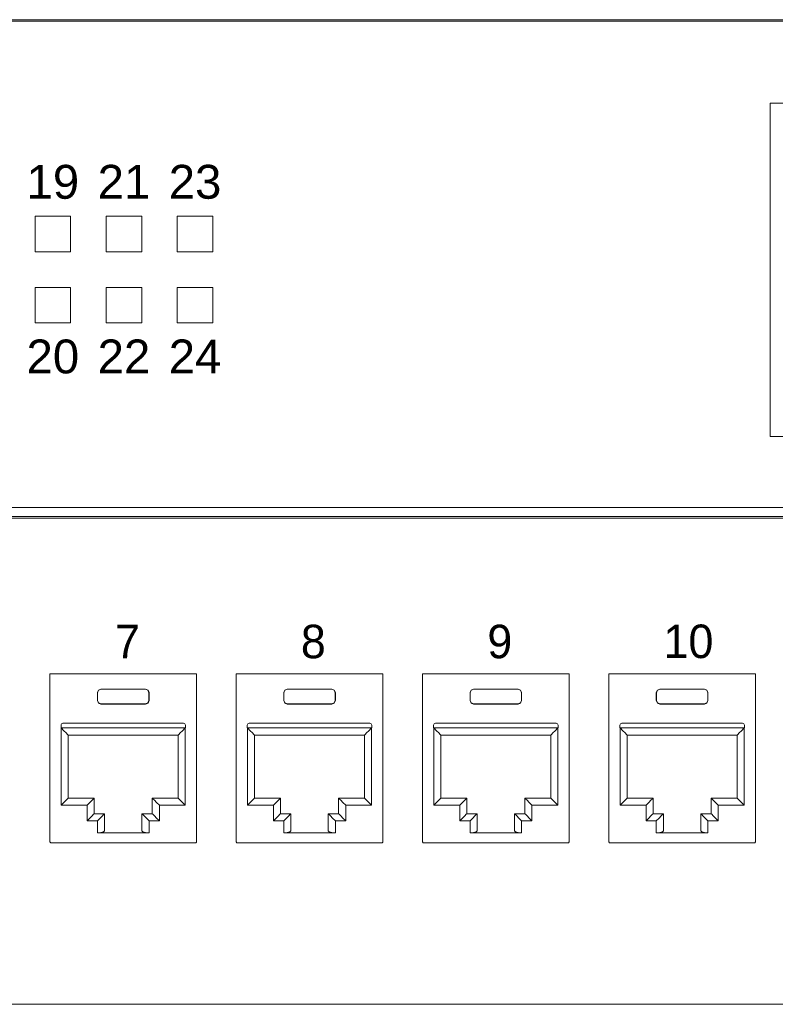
# Model space of a CAD drawing. Header units: millimetres. Extents: x 83969 to 164243, y -22860 to 4849.
# Tile 85 of 156: x 163441.62 to 163445.87, y -21360.63 to -21355.09. Entities that reach past the tile are written whole.
import ezdxf
from ezdxf.enums import TextEntityAlignment as Align

# ---------------------------------------------------------------- set-up
doc = ezdxf.new("R2010")
doc.units = ezdxf.units.MM
doc.layers.get('0').update_dxf_attribs({"color": 251, "lineweight": 0})
doc.styles.add('_LANSTER_01', font='romans.shx')
doc.styles.add('Arial10', font='arial.ttf', dxfattribs={"height": 10})

# ---------------------------------------------------------------- blocks, each defined once
blk = doc.blocks.new('Switch 24xGE')
at = {"color": 144}
for points in [[(-306.45, 0), (0, 0), (0, 27.955), (-306.45, 27.955)], [(-185.1, 23.252), (-140, 23.252), (-140, 4.506), (-185.1, 4.506)], [(-226.449, 16.898), (-224.449, 16.898), (-224.449, 14.898), (-226.449, 14.898)], [(-222.449, 16.898), (-220.449, 16.898), (-220.449, 14.898), (-222.449, 14.898)], [(-218.449, 16.898), (-216.449, 16.898), (-216.449, 14.898), (-218.449, 14.898)], [(-226.449, 12.898), (-224.449, 12.898), (-224.449, 10.898), (-226.449, 10.898)], [(-222.449, 12.898), (-220.449, 12.898), (-220.449, 10.898), (-222.449, 10.898)], [(-218.449, 12.898), (-216.449, 12.898), (-216.449, 10.898), (-218.449, 10.898)]]:
    blk.add_lwpolyline(points, close=True, dxfattribs=at)
blk.add_lwpolyline([(-272.449, 27.876), (-34, 27.876), (-34, -0.079), (-272.449, -0.079)], close=True)
at = {"color": 144, "style": 'Arial10'}
for s, p in [('19', (-225.449, 17.883)), ('21', (-221.449, 17.883)), ('23', (-217.449, 17.883)), ('20', (-225.449, 8.058)), ('22', (-221.449, 8.058)), ('24', (-217.449, 8.058))]:
    blk.add_text(s, height=1.905, dxfattribs=at).set_placement(p, align=Align.CENTER)
blk = doc.blocks.new('Panel modularny_24_port_1U')
at = {"color": 0}
for p, q in [((48.895, 4.445), (0, 4.445)), ((0, 0), (48.895, 0))]:
    blk.add_line(p, q, dxfattribs=at)
at = {"color": 0, "linetype": 'Continuous'}
for p, q in [((13.1137, 2.9564), (13.1326, 2.9564)), ((13.1137, 2.9564), (13.1137, 1.4553)), ((13.1326, 2.9564), (13.1357, 2.9564)), ((13.1357, 2.9564), (13.1431, 2.9564)), ((14.3962, 2.9564), (13.1431, 2.9564)), ((14.4036, 2.9564), (14.3962, 2.9564)), ((14.4067, 2.9564), (14.4036, 2.9564)), ((14.4256, 2.9564), (14.4067, 2.9564)), ((14.4256, 2.9564), (14.4256, 1.4553)), ((14.7805, 2.9564), (14.7994, 2.9564)), ((14.7805, 2.9564), (14.7805, 1.4553)), ((14.7994, 2.9564), (14.8026, 2.9564)), ((14.8026, 2.9564), (14.8099, 2.9564)), ((16.0631, 2.9564), (14.8099, 2.9564)), ((16.0704, 2.9564), (16.0631, 2.9564)), ((16.0736, 2.9564), (16.0704, 2.9564)), ((16.0925, 2.9564), (16.0736, 2.9564)), ((16.0925, 2.9564), (16.0925, 1.4553)), ((16.4474, 2.9564), (16.4663, 2.9564)), ((16.4474, 2.9564), (16.4474, 1.4553)), ((16.4663, 2.9564), (16.4694, 2.9564)), ((16.4694, 2.9564), (16.4768, 2.9564)), ((17.73, 2.9564), (16.4768, 2.9564)), ((17.7373, 2.9564), (17.73, 2.9564)), ((17.7405, 2.9564), (17.7373, 2.9564)), ((17.7594, 2.9564), (17.7405, 2.9564)), ((17.7594, 2.9564), (17.7594, 1.4553)), ((18.1143, 2.9564), (18.1332, 2.9564)), ((18.1143, 2.9564), (18.1143, 1.4553)), ((18.1332, 2.9564), (18.1363, 2.9564)), ((18.1363, 2.9564), (18.1437, 2.9564)), ((19.3968, 2.9564), (18.1437, 2.9564)), ((19.4042, 2.9564), (19.3968, 2.9564)), ((19.4073, 2.9564), (19.4042, 2.9564)), ((19.4262, 2.9564), (19.4073, 2.9564)), ((19.4262, 2.9564), (19.4262, 1.4553)), ((13.5478, 2.8107), (13.5701, 2.8199)), ((13.5701, 2.8199), (13.9691, 2.8199)), ((13.5701, 2.8199), (13.5716, 2.8184)), ((13.9691, 2.8199), (13.9677, 2.8184)), ((13.9914, 2.8107), (13.9691, 2.8199)), ((15.2147, 2.8107), (15.237, 2.8199)), ((15.237, 2.8199), (15.636, 2.8199)), ((15.237, 2.8199), (15.2385, 2.8184)), ((15.636, 2.8199), (15.6346, 2.8184)), ((15.6583, 2.8107), (15.636, 2.8199)), ((16.8816, 2.8107), (16.9039, 2.8199)), ((16.9039, 2.8199), (17.3029, 2.8199)), ((16.9039, 2.8199), (16.9053, 2.8184)), ((17.3029, 2.8199), (17.3014, 2.8184)), ((17.3252, 2.8107), (17.3029, 2.8199)), ((18.5485, 2.8107), (18.5707, 2.8199)), ((18.5707, 2.8199), (18.9698, 2.8199)), ((18.5707, 2.8199), (18.5722, 2.8184)), ((18.9698, 2.8199), (18.9683, 2.8184)), ((18.992, 2.8107), (18.9698, 2.8199)), ((13.5386, 2.7884), (13.5478, 2.8107)), ((13.5386, 2.717), (13.5386, 2.7884)), ((13.5401, 2.7869), (13.5386, 2.7884)), ((13.5493, 2.8092), (13.5401, 2.7869)), ((13.5401, 2.7184), (13.5401, 2.7869)), ((13.5716, 2.8184), (13.5493, 2.8092)), ((13.9677, 2.8184), (13.5716, 2.8184)), ((13.9677, 2.8184), (13.99, 2.8092)), ((13.99, 2.8092), (13.9992, 2.7869)), ((14.0006, 2.7884), (13.9914, 2.8107)), ((13.9992, 2.7869), (14.0006, 2.7884)), ((13.9992, 2.7184), (13.9992, 2.7869)), ((14.0006, 2.717), (14.0006, 2.7884)), ((15.2055, 2.7884), (15.2147, 2.8107)), ((15.2055, 2.717), (15.2055, 2.7884)), ((15.207, 2.7869), (15.2055, 2.7884)), ((15.2162, 2.8092), (15.207, 2.7869)), ((15.207, 2.7184), (15.207, 2.7869)), ((15.2385, 2.8184), (15.2162, 2.8092)), ((15.6346, 2.8184), (15.2385, 2.8184)), ((15.6346, 2.8184), (15.6568, 2.8092)), ((15.6568, 2.8092), (15.6661, 2.7869)), ((15.6675, 2.7884), (15.6583, 2.8107)), ((15.6661, 2.7869), (15.6675, 2.7884)), ((15.6661, 2.7184), (15.6661, 2.7869)), ((15.6675, 2.717), (15.6675, 2.7884)), ((16.8724, 2.7884), (16.8816, 2.8107)), ((16.8724, 2.717), (16.8724, 2.7884)), ((16.8738, 2.7869), (16.8724, 2.7884)), ((16.8831, 2.8092), (16.8738, 2.7869)), ((16.8738, 2.7184), (16.8738, 2.7869)), ((16.9053, 2.8184), (16.8831, 2.8092)), ((17.3014, 2.8184), (16.9053, 2.8184)), ((17.3014, 2.8184), (17.3237, 2.8092)), ((17.3237, 2.8092), (17.3329, 2.7869)), ((17.3344, 2.7884), (17.3252, 2.8107)), ((17.3329, 2.7869), (17.3344, 2.7884)), ((17.3329, 2.7184), (17.3329, 2.7869)), ((17.3344, 2.717), (17.3344, 2.7884)), ((18.5392, 2.7884), (18.5485, 2.8107)), ((18.5392, 2.717), (18.5392, 2.7884)), ((18.5407, 2.7869), (18.5392, 2.7884)), ((18.5499, 2.8092), (18.5407, 2.7869)), ((18.5407, 2.7184), (18.5407, 2.7869)), ((18.5722, 2.8184), (18.5499, 2.8092)), ((18.9683, 2.8184), (18.5722, 2.8184)), ((18.9683, 2.8184), (18.9906, 2.8092)), ((18.9906, 2.8092), (18.9998, 2.7869)), ((19.0013, 2.7884), (18.992, 2.8107)), ((18.9998, 2.7869), (19.0013, 2.7884)), ((18.9998, 2.7184), (18.9998, 2.7869)), ((19.0013, 2.717), (19.0013, 2.7884)), ((13.113, 2.6904), (13.1127, 2.662)), ((13.1127, 2.662), (13.1127, 2.5255)), ((13.1137, 2.7126), (13.113, 2.6904)), ((13.5401, 2.7184), (13.5386, 2.717)), ((13.5478, 2.6947), (13.5386, 2.717)), ((13.5401, 2.7184), (13.5493, 2.6962)), ((13.5701, 2.6855), (13.5478, 2.6947)), ((13.5493, 2.6962), (13.5716, 2.687)), ((13.5716, 2.687), (13.5701, 2.6855)), ((13.5701, 2.6855), (13.9691, 2.6855)), ((13.9677, 2.687), (13.5716, 2.687)), ((13.99, 2.6962), (13.9677, 2.687)), ((13.9677, 2.687), (13.9691, 2.6855)), ((13.9691, 2.6855), (13.9914, 2.6947)), ((13.9992, 2.7184), (13.99, 2.6962)), ((13.9914, 2.6947), (14.0006, 2.717)), ((13.9992, 2.7184), (14.0006, 2.717)), ((14.4263, 2.6904), (14.4256, 2.7126)), ((14.4265, 2.662), (14.4263, 2.6904)), ((14.4265, 2.662), (14.4265, 2.5255)), ((14.7799, 2.6904), (14.7796, 2.662)), ((14.7796, 2.662), (14.7796, 2.5255)), ((14.7805, 2.7126), (14.7799, 2.6904)), ((15.207, 2.7184), (15.2055, 2.717)), ((15.2147, 2.6947), (15.2055, 2.717)), ((15.207, 2.7184), (15.2162, 2.6962)), ((15.237, 2.6855), (15.2147, 2.6947)), ((15.2162, 2.6962), (15.2385, 2.687)), ((15.2385, 2.687), (15.237, 2.6855)), ((15.237, 2.6855), (15.636, 2.6855)), ((15.6346, 2.687), (15.2385, 2.687)), ((15.6568, 2.6962), (15.6346, 2.687)), ((15.6346, 2.687), (15.636, 2.6855)), ((15.636, 2.6855), (15.6583, 2.6947)), ((15.6661, 2.7184), (15.6568, 2.6962)), ((15.6583, 2.6947), (15.6675, 2.717)), ((15.6661, 2.7184), (15.6675, 2.717)), ((16.0931, 2.6904), (16.0925, 2.7126)), ((16.0934, 2.662), (16.0931, 2.6904)), ((16.0934, 2.662), (16.0934, 2.5255)), ((16.4467, 2.6904), (16.4465, 2.662)), ((16.4465, 2.662), (16.4465, 2.5255)), ((16.4474, 2.7126), (16.4467, 2.6904)), ((16.8738, 2.7184), (16.8724, 2.717)), ((16.8816, 2.6947), (16.8724, 2.717)), ((16.8738, 2.7184), (16.8831, 2.6962)), ((16.9039, 2.6855), (16.8816, 2.6947)), ((16.8831, 2.6962), (16.9053, 2.687)), ((16.9053, 2.687), (16.9039, 2.6855)), ((16.9039, 2.6855), (17.3029, 2.6855)), ((17.3014, 2.687), (16.9053, 2.687)), ((17.3237, 2.6962), (17.3014, 2.687)), ((17.3014, 2.687), (17.3029, 2.6855)), ((17.3029, 2.6855), (17.3252, 2.6947)), ((17.3329, 2.7184), (17.3237, 2.6962)), ((17.3252, 2.6947), (17.3344, 2.717)), ((17.3329, 2.7184), (17.3344, 2.717)), ((17.76, 2.6904), (17.7594, 2.7126)), ((17.7603, 2.662), (17.76, 2.6904)), ((17.7603, 2.662), (17.7603, 2.5255)), ((18.1136, 2.6904), (18.1134, 2.662)), ((18.1134, 2.662), (18.1134, 2.5255)), ((18.1143, 2.7126), (18.1136, 2.6904)), ((18.5407, 2.7184), (18.5392, 2.717)), ((18.5485, 2.6947), (18.5392, 2.717)), ((18.5407, 2.7184), (18.5499, 2.6962)), ((18.5707, 2.6855), (18.5485, 2.6947)), ((18.5499, 2.6962), (18.5722, 2.687)), ((18.5722, 2.687), (18.5707, 2.6855)), ((18.5707, 2.6855), (18.9698, 2.6855)), ((18.9683, 2.687), (18.5722, 2.687)), ((18.9906, 2.6962), (18.9683, 2.687)), ((18.9683, 2.687), (18.9698, 2.6855)), ((18.9698, 2.6855), (18.992, 2.6947)), ((18.9998, 2.7184), (18.9906, 2.6962)), ((18.992, 2.6947), (19.0013, 2.717)), ((18.9998, 2.7184), (19.0013, 2.717)), ((19.4269, 2.6904), (19.4262, 2.7126)), ((19.4271, 2.662), (19.4269, 2.6904)), ((19.4271, 2.662), (19.4271, 2.5255)), ((13.1127, 2.5255), (13.113, 2.4971)), ((13.113, 2.4971), (13.1137, 2.4749)), ((13.2131, 2.4973), (13.2131, 2.4721)), ((14.3262, 2.4721), (13.2131, 2.4721)), ((13.2142, 2.4721), (13.2383, 2.4479)), ((13.2142, 1.7811), (13.2142, 2.4721)), ((14.3094, 2.5141), (13.2299, 2.5141)), ((14.3251, 2.4721), (14.301, 2.4479)), ((14.3251, 1.7811), (14.3251, 2.4721)), ((14.3262, 2.4973), (14.3262, 2.4721)), ((14.4256, 2.4749), (14.4263, 2.4971)), ((14.4263, 2.4971), (14.4265, 2.5255)), ((14.7796, 2.5255), (14.7799, 2.4971)), ((14.7799, 2.4971), (14.7805, 2.4749)), ((14.88, 2.4973), (14.88, 2.4721)), ((15.993, 2.4721), (14.88, 2.4721)), ((14.881, 2.4721), (14.9051, 2.4479)), ((14.881, 1.7811), (14.881, 2.4721)), ((15.9762, 2.5141), (14.8968, 2.5141)), ((15.992, 2.4721), (15.9679, 2.4479)), ((15.992, 1.7811), (15.992, 2.4721)), ((15.993, 2.4973), (15.993, 2.4721)), ((16.0925, 2.4749), (16.0931, 2.4971)), ((16.0931, 2.4971), (16.0934, 2.5255)), ((16.4465, 2.5255), (16.4467, 2.4971)), ((16.4467, 2.4971), (16.4474, 2.4749)), ((16.5469, 2.4973), (16.5469, 2.4721)), ((17.6599, 2.4721), (16.5469, 2.4721)), ((16.5479, 2.4721), (16.572, 2.4479)), ((16.5479, 1.7811), (16.5479, 2.4721)), ((17.6431, 2.5141), (16.5637, 2.5141)), ((17.6589, 2.4721), (17.6347, 2.4479)), ((17.6589, 1.7811), (17.6589, 2.4721)), ((17.6599, 2.4973), (17.6599, 2.4721)), ((17.7594, 2.4749), (17.76, 2.4971)), ((17.76, 2.4971), (17.7603, 2.5255)), ((18.1134, 2.5255), (18.1136, 2.4971)), ((18.1136, 2.4971), (18.1143, 2.4749)), ((18.2137, 2.4973), (18.2137, 2.4721)), ((19.3268, 2.4721), (18.2137, 2.4721)), ((18.2148, 2.4721), (18.2389, 2.4479)), ((18.2148, 1.7811), (18.2148, 2.4721)), ((19.31, 2.5141), (18.2305, 2.5141)), ((19.3257, 2.4721), (19.3016, 2.4479)), ((19.3257, 1.7811), (19.3257, 2.4721)), ((19.3268, 2.4973), (19.3268, 2.4721)), ((19.4262, 2.4749), (19.4269, 2.4971)), ((19.4269, 2.4971), (19.4271, 2.5255)), ((13.2383, 2.4479), (13.2587, 2.4275)), ((13.2587, 2.4275), (13.2724, 2.4138)), ((13.2724, 2.4138), (13.2772, 2.4091)), ((13.2772, 2.4091), (13.2772, 1.8441)), ((13.2772, 2.4091), (14.2621, 2.4091)), ((14.2669, 2.4138), (14.2621, 2.4091)), ((14.2621, 2.4091), (14.2621, 1.8441)), ((14.2806, 2.4275), (14.2669, 2.4138)), ((14.301, 2.4479), (14.2806, 2.4275)), ((14.9051, 2.4479), (14.9256, 2.4275)), ((14.9256, 2.4275), (14.9392, 2.4138)), ((14.9392, 2.4138), (14.944, 2.4091)), ((14.944, 2.4091), (14.944, 1.8441)), ((14.944, 2.4091), (15.929, 2.4091)), ((15.9338, 2.4138), (15.929, 2.4091)), ((15.929, 2.4091), (15.929, 1.8441)), ((15.9474, 2.4275), (15.9338, 2.4138)), ((15.9679, 2.4479), (15.9474, 2.4275)), ((16.572, 2.4479), (16.5925, 2.4275)), ((16.5925, 2.4275), (16.6061, 2.4138)), ((16.6061, 2.4138), (16.6109, 2.4091)), ((16.6109, 2.4091), (16.6109, 1.8441)), ((16.6109, 2.4091), (17.5959, 2.4091)), ((17.6007, 2.4138), (17.5959, 2.4091)), ((17.5959, 2.4091), (17.5959, 1.8441)), ((17.6143, 2.4275), (17.6007, 2.4138)), ((17.6347, 2.4479), (17.6143, 2.4275)), ((18.2389, 2.4479), (18.2593, 2.4275)), ((18.2593, 2.4275), (18.273, 2.4138)), ((18.273, 2.4138), (18.2778, 2.4091)), ((18.2778, 2.4091), (18.2778, 1.8441)), ((18.2778, 2.4091), (19.2627, 2.4091)), ((19.2675, 2.4138), (19.2627, 2.4091)), ((19.2627, 2.4091), (19.2627, 1.8441)), ((19.2812, 2.4275), (19.2675, 2.4138)), ((19.3016, 2.4479), (19.2812, 2.4275)), ((13.113, 1.9036), (13.1127, 1.8752)), ((13.1127, 1.8752), (13.1127, 1.7387)), ((13.1137, 1.9259), (13.113, 1.9036)), ((14.4263, 1.9036), (14.4256, 1.9259)), ((14.4265, 1.8752), (14.4263, 1.9036)), ((14.4265, 1.8752), (14.4265, 1.7387)), ((14.7799, 1.9036), (14.7796, 1.8752)), ((14.7796, 1.8752), (14.7796, 1.7387)), ((14.7805, 1.9259), (14.7799, 1.9036)), ((16.0931, 1.9036), (16.0925, 1.9259)), ((16.0934, 1.8752), (16.0931, 1.9036)), ((16.0934, 1.8752), (16.0934, 1.7387)), ((16.4467, 1.9036), (16.4465, 1.8752)), ((16.4465, 1.8752), (16.4465, 1.7387)), ((16.4474, 1.9259), (16.4467, 1.9036)), ((17.76, 1.9036), (17.7594, 1.9259)), ((17.7603, 1.8752), (17.76, 1.9036)), ((17.7603, 1.8752), (17.7603, 1.7387)), ((18.1136, 1.9036), (18.1134, 1.8752)), ((18.1134, 1.8752), (18.1134, 1.7387)), ((18.1143, 1.9259), (18.1136, 1.9036)), ((19.4269, 1.9036), (19.4262, 1.9259)), ((19.4271, 1.8752), (19.4269, 1.9036)), ((19.4271, 1.8752), (19.4271, 1.7387)), ((13.2383, 1.8052), (13.2142, 1.7811)), ((13.2142, 1.7811), (13.4462, 1.7811)), ((13.2587, 1.8257), (13.2383, 1.8052)), ((13.2724, 1.8393), (13.2587, 1.8257)), ((13.2772, 1.8441), (13.2724, 1.8393)), ((13.5092, 1.8441), (13.2772, 1.8441)), ((13.4703, 1.8052), (13.4462, 1.7811)), ((13.4462, 1.7811), (13.4462, 1.6425)), ((13.4908, 1.8257), (13.4703, 1.8052)), ((13.5044, 1.8393), (13.4908, 1.8257)), ((13.5092, 1.8441), (13.5044, 1.8393)), ((13.5092, 1.7055), (13.5092, 1.8441)), ((14.03, 1.7055), (14.03, 1.8441)), ((14.03, 1.8441), (14.2621, 1.8441)), ((14.03, 1.8441), (14.0348, 1.8393)), ((14.0348, 1.8393), (14.0485, 1.8257)), ((14.0485, 1.8257), (14.0689, 1.8052)), ((14.0689, 1.8052), (14.093, 1.7811)), ((14.3251, 1.7811), (14.093, 1.7811)), ((14.093, 1.7811), (14.093, 1.6425)), ((14.2621, 1.8441), (14.2669, 1.8393)), ((14.2669, 1.8393), (14.2806, 1.8257)), ((14.2806, 1.8257), (14.301, 1.8052)), ((14.301, 1.8052), (14.3251, 1.7811)), ((14.9051, 1.8052), (14.881, 1.7811)), ((14.881, 1.7811), (15.1131, 1.7811)), ((14.9256, 1.8257), (14.9051, 1.8052)), ((14.9392, 1.8393), (14.9256, 1.8257)), ((14.944, 1.8441), (14.9392, 1.8393)), ((15.1761, 1.8441), (14.944, 1.8441)), ((15.1372, 1.8052), (15.1131, 1.7811)), ((15.1131, 1.7811), (15.1131, 1.6425)), ((15.1576, 1.8257), (15.1372, 1.8052)), ((15.1713, 1.8393), (15.1576, 1.8257)), ((15.1761, 1.8441), (15.1713, 1.8393)), ((15.1761, 1.7055), (15.1761, 1.8441)), ((15.6969, 1.7055), (15.6969, 1.8441)), ((15.6969, 1.8441), (15.929, 1.8441)), ((15.6969, 1.8441), (15.7017, 1.8393)), ((15.7017, 1.8393), (15.7154, 1.8257)), ((15.7154, 1.8257), (15.7358, 1.8052)), ((15.7358, 1.8052), (15.7599, 1.7811)), ((15.992, 1.7811), (15.7599, 1.7811)), ((15.7599, 1.7811), (15.7599, 1.6425)), ((15.929, 1.8441), (15.9338, 1.8393)), ((15.9338, 1.8393), (15.9474, 1.8257)), ((15.9474, 1.8257), (15.9679, 1.8052)), ((15.9679, 1.8052), (15.992, 1.7811)), ((16.572, 1.8052), (16.5479, 1.7811)), ((16.5479, 1.7811), (16.78, 1.7811)), ((16.5925, 1.8257), (16.572, 1.8052)), ((16.6061, 1.8393), (16.5925, 1.8257)), ((16.6109, 1.8441), (16.6061, 1.8393)), ((16.843, 1.8441), (16.6109, 1.8441)), ((16.8041, 1.8052), (16.78, 1.7811)), ((16.78, 1.7811), (16.78, 1.6425)), ((16.8245, 1.8257), (16.8041, 1.8052)), ((16.8382, 1.8393), (16.8245, 1.8257)), ((16.843, 1.8441), (16.8382, 1.8393)), ((16.843, 1.7055), (16.843, 1.8441)), ((17.3638, 1.7055), (17.3638, 1.8441)), ((17.3638, 1.8441), (17.5959, 1.8441)), ((17.3638, 1.8441), (17.3686, 1.8393)), ((17.3686, 1.8393), (17.3822, 1.8257)), ((17.3822, 1.8257), (17.4027, 1.8052)), ((17.4027, 1.8052), (17.4268, 1.7811)), ((17.6589, 1.7811), (17.4268, 1.7811)), ((17.4268, 1.7811), (17.4268, 1.6425)), ((17.5959, 1.8441), (17.6007, 1.8393)), ((17.6007, 1.8393), (17.6143, 1.8257)), ((17.6143, 1.8257), (17.6347, 1.8052)), ((17.6347, 1.8052), (17.6589, 1.7811)), ((18.2389, 1.8052), (18.2148, 1.7811)), ((18.2148, 1.7811), (18.4468, 1.7811)), ((18.2593, 1.8257), (18.2389, 1.8052)), ((18.273, 1.8393), (18.2593, 1.8257)), ((18.2778, 1.8441), (18.273, 1.8393)), ((18.5098, 1.8441), (18.2778, 1.8441)), ((18.471, 1.8052), (18.4468, 1.7811)), ((18.4468, 1.7811), (18.4468, 1.6425)), ((18.4914, 1.8257), (18.471, 1.8052)), ((18.505, 1.8393), (18.4914, 1.8257)), ((18.5098, 1.8441), (18.505, 1.8393)), ((18.5098, 1.7055), (18.5098, 1.8441)), ((19.0307, 1.7055), (19.0307, 1.8441)), ((19.0307, 1.8441), (19.2627, 1.8441)), ((19.0307, 1.8441), (19.0355, 1.8393)), ((19.0355, 1.8393), (19.0491, 1.8257)), ((19.0491, 1.8257), (19.0696, 1.8052)), ((19.0696, 1.8052), (19.0937, 1.7811)), ((19.3257, 1.7811), (19.0937, 1.7811)), ((19.0937, 1.7811), (19.0937, 1.6425)), ((19.2627, 1.8441), (19.2675, 1.8393)), ((19.2675, 1.8393), (19.2812, 1.8257)), ((19.2812, 1.8257), (19.3016, 1.8052)), ((19.3016, 1.8052), (19.3257, 1.7811)), ((13.1127, 1.7387), (13.113, 1.7104)), ((13.113, 1.7104), (13.1137, 1.6881)), ((13.4703, 1.6666), (13.4908, 1.6871)), ((13.4908, 1.6871), (13.5044, 1.7007)), ((13.5044, 1.7007), (13.5092, 1.7055)), ((13.6016, 1.7055), (13.5092, 1.7055)), ((13.5627, 1.6666), (13.5832, 1.6871)), ((13.5832, 1.6871), (13.5968, 1.7007)), ((13.5968, 1.7007), (13.6016, 1.7055)), ((13.6016, 1.7055), (13.6016, 1.5517)), ((13.9376, 1.7055), (14.03, 1.7055)), ((13.9376, 1.7055), (13.9376, 1.5517)), ((13.9424, 1.7007), (13.9376, 1.7055)), ((13.9561, 1.6871), (13.9424, 1.7007)), ((13.9765, 1.6666), (13.9561, 1.6871)), ((14.0348, 1.7007), (14.03, 1.7055)), ((14.0485, 1.6871), (14.0348, 1.7007)), ((14.0689, 1.6666), (14.0485, 1.6871)), ((14.4256, 1.6881), (14.4263, 1.7104)), ((14.4263, 1.7104), (14.4265, 1.7387)), ((14.7796, 1.7387), (14.7799, 1.7104)), ((14.7799, 1.7104), (14.7805, 1.6881)), ((15.1372, 1.6666), (15.1576, 1.6871)), ((15.1576, 1.6871), (15.1713, 1.7007)), ((15.1713, 1.7007), (15.1761, 1.7055)), ((15.2685, 1.7055), (15.1761, 1.7055)), ((15.2296, 1.6666), (15.25, 1.6871)), ((15.25, 1.6871), (15.2637, 1.7007)), ((15.2637, 1.7007), (15.2685, 1.7055)), ((15.2685, 1.7055), (15.2685, 1.5517)), ((15.6045, 1.7055), (15.6969, 1.7055)), ((15.6045, 1.7055), (15.6045, 1.5517)), ((15.6093, 1.7007), (15.6045, 1.7055)), ((15.623, 1.6871), (15.6093, 1.7007)), ((15.6434, 1.6666), (15.623, 1.6871)), ((15.7017, 1.7007), (15.6969, 1.7055)), ((15.7154, 1.6871), (15.7017, 1.7007)), ((15.7358, 1.6666), (15.7154, 1.6871)), ((16.0925, 1.6881), (16.0931, 1.7104)), ((16.0931, 1.7104), (16.0934, 1.7387)), ((16.4465, 1.7387), (16.4467, 1.7104)), ((16.4467, 1.7104), (16.4474, 1.6881)), ((16.8041, 1.6666), (16.8245, 1.6871)), ((16.8245, 1.6871), (16.8382, 1.7007)), ((16.8382, 1.7007), (16.843, 1.7055)), ((16.9354, 1.7055), (16.843, 1.7055)), ((16.8965, 1.6666), (16.9169, 1.6871)), ((16.9169, 1.6871), (16.9306, 1.7007)), ((16.9306, 1.7007), (16.9354, 1.7055)), ((16.9354, 1.7055), (16.9354, 1.5517)), ((17.2714, 1.7055), (17.3638, 1.7055)), ((17.2714, 1.7055), (17.2714, 1.5517)), ((17.2762, 1.7007), (17.2714, 1.7055)), ((17.2898, 1.6871), (17.2762, 1.7007)), ((17.3103, 1.6666), (17.2898, 1.6871)), ((17.3686, 1.7007), (17.3638, 1.7055)), ((17.3822, 1.6871), (17.3686, 1.7007)), ((17.4027, 1.6666), (17.3822, 1.6871)), ((17.7594, 1.6881), (17.76, 1.7104)), ((17.76, 1.7104), (17.7603, 1.7387)), ((18.1134, 1.7387), (18.1136, 1.7104)), ((18.1136, 1.7104), (18.1143, 1.6881)), ((18.471, 1.6666), (18.4914, 1.6871)), ((18.4914, 1.6871), (18.505, 1.7007)), ((18.505, 1.7007), (18.5098, 1.7055)), ((18.6022, 1.7055), (18.5098, 1.7055)), ((18.5634, 1.6666), (18.5838, 1.6871)), ((18.5838, 1.6871), (18.5975, 1.7007)), ((18.5975, 1.7007), (18.6022, 1.7055)), ((18.6022, 1.7055), (18.6022, 1.5517)), ((18.9383, 1.7055), (19.0307, 1.7055)), ((18.9383, 1.7055), (18.9383, 1.5517)), ((18.9431, 1.7007), (18.9383, 1.7055)), ((18.9567, 1.6871), (18.9431, 1.7007)), ((18.9772, 1.6666), (18.9567, 1.6871)), ((19.0355, 1.7007), (19.0307, 1.7055)), ((19.0491, 1.6871), (19.0355, 1.7007)), ((19.0696, 1.6666), (19.0491, 1.6871)), ((19.4262, 1.6881), (19.4269, 1.7104)), ((19.4269, 1.7104), (19.4271, 1.7387)), ((13.4462, 1.6425), (13.4703, 1.6666)), ((13.4462, 1.6425), (13.5386, 1.6425)), ((13.5386, 1.6425), (13.5627, 1.6666)), ((13.5386, 1.5349), (13.5386, 1.6425)), ((14.0006, 1.6425), (13.9765, 1.6666)), ((14.093, 1.6425), (14.0006, 1.6425)), ((14.0006, 1.5349), (14.0006, 1.6425)), ((14.093, 1.6425), (14.0689, 1.6666)), ((15.1131, 1.6425), (15.1372, 1.6666)), ((15.1131, 1.6425), (15.2055, 1.6425)), ((15.2055, 1.6425), (15.2296, 1.6666)), ((15.2055, 1.5349), (15.2055, 1.6425)), ((15.6675, 1.6425), (15.6434, 1.6666)), ((15.7599, 1.6425), (15.6675, 1.6425)), ((15.6675, 1.5349), (15.6675, 1.6425)), ((15.7599, 1.6425), (15.7358, 1.6666)), ((16.78, 1.6425), (16.8041, 1.6666)), ((16.78, 1.6425), (16.8724, 1.6425)), ((16.8724, 1.6425), (16.8965, 1.6666)), ((16.8724, 1.5349), (16.8724, 1.6425)), ((17.3344, 1.6425), (17.3103, 1.6666)), ((17.4268, 1.6425), (17.3344, 1.6425)), ((17.3344, 1.5349), (17.3344, 1.6425)), ((17.4268, 1.6425), (17.4027, 1.6666)), ((18.4468, 1.6425), (18.471, 1.6666)), ((18.4468, 1.6425), (18.5392, 1.6425)), ((18.5392, 1.6425), (18.5634, 1.6666)), ((18.5392, 1.5349), (18.5392, 1.6425)), ((19.0013, 1.6425), (18.9772, 1.6666)), ((19.0937, 1.6425), (19.0013, 1.6425)), ((19.0013, 1.5349), (19.0013, 1.6425)), ((19.0937, 1.6425), (19.0696, 1.6666)), ((13.5701, 1.5371), (13.5386, 1.5349)), ((14.0006, 1.5349), (13.5386, 1.5349)), ((13.5932, 1.5433), (13.5701, 1.5371)), ((13.6016, 1.5517), (13.5932, 1.5433)), ((13.9376, 1.5517), (13.9461, 1.5433)), ((13.9461, 1.5433), (13.9691, 1.5371)), ((13.9691, 1.5371), (14.0006, 1.5349)), ((15.237, 1.5371), (15.2055, 1.5349)), ((15.6675, 1.5349), (15.2055, 1.5349)), ((15.2601, 1.5433), (15.237, 1.5371)), ((15.2685, 1.5517), (15.2601, 1.5433)), ((15.6045, 1.5517), (15.613, 1.5433)), ((15.613, 1.5433), (15.636, 1.5371)), ((15.636, 1.5371), (15.6675, 1.5349)), ((16.9039, 1.5371), (16.8724, 1.5349)), ((17.3344, 1.5349), (16.8724, 1.5349)), ((16.9269, 1.5433), (16.9039, 1.5371)), ((16.9354, 1.5517), (16.9269, 1.5433)), ((17.2714, 1.5517), (17.2798, 1.5433)), ((17.2798, 1.5433), (17.3029, 1.5371)), ((17.3029, 1.5371), (17.3344, 1.5349)), ((18.5707, 1.5371), (18.5392, 1.5349)), ((19.0013, 1.5349), (18.5392, 1.5349)), ((18.5938, 1.5433), (18.5707, 1.5371)), ((18.6022, 1.5517), (18.5938, 1.5433)), ((18.9383, 1.5517), (18.9467, 1.5433)), ((18.9467, 1.5433), (18.9698, 1.5371)), ((18.9698, 1.5371), (19.0013, 1.5349)), ((13.1137, 1.4551), (13.1137, 1.4553)), ((13.1137, 1.4551), (13.1137, 1.4548)), ((13.1137, 1.4548), (13.1137, 1.4541)), ((13.1137, 1.4541), (13.1139, 1.4528)), ((13.1139, 1.4528), (13.1153, 1.4495)), ((13.1153, 1.4495), (13.1176, 1.4469)), ((13.1176, 1.4469), (13.1207, 1.4452)), ((13.1207, 1.4452), (13.1242, 1.4446)), ((13.1242, 1.4446), (13.1242, 1.4446)), ((13.1242, 1.4446), (14.4151, 1.4446)), ((14.4186, 1.4452), (14.4151, 1.4446)), ((14.4151, 1.4446), (14.4151, 1.4446)), ((14.4216, 1.4469), (14.4186, 1.4452)), ((14.424, 1.4495), (14.4216, 1.4469)), ((14.4253, 1.4528), (14.424, 1.4495)), ((14.4255, 1.4541), (14.4253, 1.4528)), ((14.4256, 1.4548), (14.4255, 1.4541)), ((14.4256, 1.4551), (14.4256, 1.4553)), ((14.4256, 1.4551), (14.4256, 1.4548)), ((14.7805, 1.4551), (14.7805, 1.4553)), ((14.7805, 1.4551), (14.7805, 1.4548)), ((14.7805, 1.4548), (14.7806, 1.4541)), ((14.7806, 1.4541), (14.7808, 1.4528)), ((14.7808, 1.4528), (14.7822, 1.4495)), ((14.7822, 1.4495), (14.7845, 1.4469)), ((14.7845, 1.4469), (14.7876, 1.4452)), ((14.7876, 1.4452), (14.791, 1.4446)), ((14.791, 1.4446), (14.791, 1.4446)), ((14.791, 1.4446), (16.082, 1.4446)), ((16.0854, 1.4452), (16.082, 1.4446)), ((16.082, 1.4446), (16.082, 1.4446)), ((16.0885, 1.4469), (16.0854, 1.4452)), ((16.0909, 1.4495), (16.0885, 1.4469)), ((16.0922, 1.4528), (16.0909, 1.4495)), ((16.0924, 1.4541), (16.0922, 1.4528)), ((16.0925, 1.4548), (16.0924, 1.4541)), ((16.0925, 1.4551), (16.0925, 1.4553)), ((16.0925, 1.4551), (16.0925, 1.4548)), ((16.4474, 1.4551), (16.4474, 1.4553)), ((16.4474, 1.4551), (16.4474, 1.4548)), ((16.4474, 1.4548), (16.4475, 1.4541)), ((16.4475, 1.4541), (16.4477, 1.4528)), ((16.4477, 1.4528), (16.449, 1.4495)), ((16.449, 1.4495), (16.4514, 1.4469)), ((16.4514, 1.4469), (16.4544, 1.4452)), ((16.4544, 1.4452), (16.4579, 1.4446)), ((16.4579, 1.4446), (16.4579, 1.4446)), ((16.4579, 1.4446), (17.7489, 1.4446)), ((17.7523, 1.4452), (17.7489, 1.4446)), ((17.7489, 1.4446), (17.7489, 1.4446)), ((17.7554, 1.4469), (17.7523, 1.4452)), ((17.7577, 1.4495), (17.7554, 1.4469)), ((17.7591, 1.4528), (17.7577, 1.4495)), ((17.7593, 1.4541), (17.7591, 1.4528)), ((17.7594, 1.4548), (17.7593, 1.4541)), ((17.7594, 1.4551), (17.7594, 1.4553)), ((17.7594, 1.4551), (17.7594, 1.4548)), ((18.1143, 1.4551), (18.1143, 1.4553)), ((18.1143, 1.4551), (18.1143, 1.4548)), ((18.1143, 1.4548), (18.1143, 1.4541)), ((18.1143, 1.4541), (18.1145, 1.4528)), ((18.1145, 1.4528), (18.1159, 1.4495)), ((18.1159, 1.4495), (18.1182, 1.4469)), ((18.1182, 1.4469), (18.1213, 1.4452)), ((18.1213, 1.4452), (18.1248, 1.4446)), ((18.1248, 1.4446), (18.1248, 1.4446)), ((18.1248, 1.4446), (19.4157, 1.4446)), ((19.4192, 1.4452), (19.4157, 1.4446)), ((19.4157, 1.4446), (19.4157, 1.4446)), ((19.4223, 1.4469), (19.4192, 1.4452)), ((19.4246, 1.4495), (19.4223, 1.4469)), ((19.426, 1.4528), (19.4246, 1.4495)), ((19.4262, 1.4541), (19.426, 1.4528)), ((19.4262, 1.4551), (19.4262, 1.4553)), ((19.4262, 1.4551), (19.4262, 1.4548)), ((19.4262, 1.4548), (19.4262, 1.4541))]:
    blk.add_line(p, q, dxfattribs=at)
for centre, start, end in [((13.2299, 2.4973), 90, 180), ((14.3094, 2.4973), 0, 90), ((14.8968, 2.4973), 90, 180), ((15.9762, 2.4973), 0, 90), ((16.5637, 2.4973), 90, 180), ((17.6431, 2.4973), 0, 90), ((18.2305, 2.4973), 90, 180), ((19.31, 2.4973), 0, 90)]:
    blk.add_arc(centre, 0.0168, start, end, dxfattribs=at)
at = {"color": 0, "char_height": 0.3, "attachment_point": 1, "style": '_LANSTER_01'}
for s, insert in [('\\A1;{\\fHP Simplified|b0|i0|c238|p34;7}', (13.6964, 3.3959)), ('\\A1;{\\fHP Simplified|b0|i0|c238|p34;8}', (15.3589, 3.3959)), ('\\A1;{\\fHP Simplified|b0|i0|c238|p34;9}', (17.0271, 3.3959)), ('\\A1;{\\fHP Simplified|b0|i0|c238|p34;10}', (18.6035, 3.3974))]:
    blk.add_mtext_dynamic_manual_height_columns(s, width=0.466049, gutter_width=6, heights=[0], dxfattribs=dict(at, insert=insert))

msp = doc.modelspace()

# ---------------------------------------------------------------- block references
for name, p, xscale, yscale, zscale in [('Switch 24xGE', (163464.3466, -21357.8827), 0.1, 0.1, 0.1), ('Panel modularny_24_port_1U', (163433.539, -21360.6262), 0.6288112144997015, 0.6288112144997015, 0.6288112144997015)]:
    msp.add_blockref(name, p, dxfattribs=dict(xscale=xscale, yscale=yscale, zscale=zscale))

doc.saveas('drawing.dxf')
